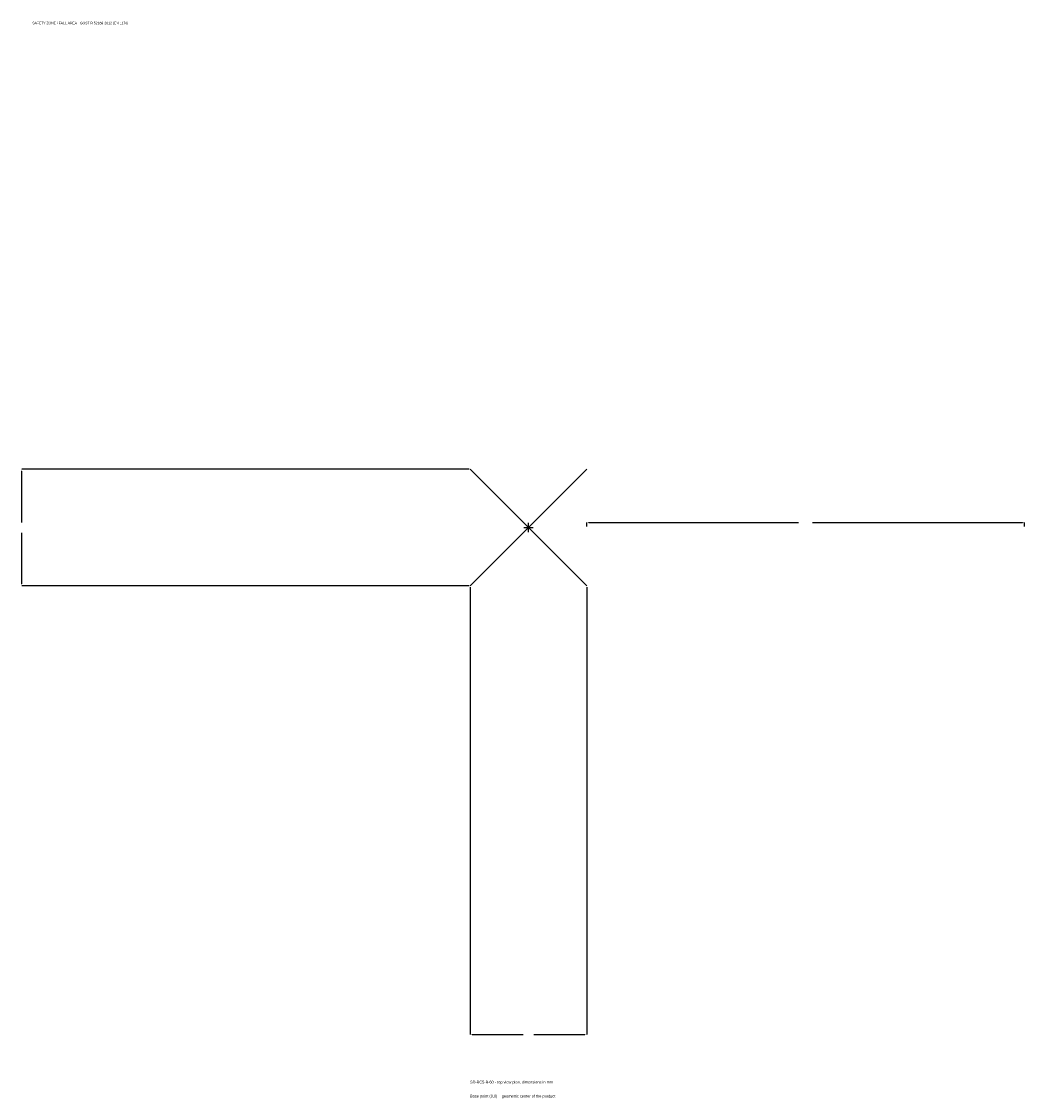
# Model space of a CAD drawing. Extents: x -1737 to 1700, y -1955 to 1733.
import ezdxf

# ---------------------------------------------------------------- set-up
doc = ezdxf.new("R2010")
doc.units = 0
for name, color, linetype in [('GP_MAF_zona_bezopasnosti', 1, 'Continuous'), ('ZSK_DANNYE', 3, 'Continuous'), ('ZSK_KONTUR', 7, 'Continuous'), ('ZSK_RAZMERY', 8, 'Continuous')]:
    doc.layers.add(name, color=color, linetype=linetype)
doc.dimstyles.new('ORION', dxfattribs={"dimtxt": 12, "dimasz": 7.2, "dimexe": 1.25, "dimexo": 3.6, "dimtad": 1, "dimcen": 2.5, "dimazin": 3, "dimtfac": 1, "dimtmove": 0, "dimatfit": 3})

# ---------------------------------------------------------------- blocks, each defined once
blk = doc.blocks.new('_CLOSEDFILLED')
at = {"color": 0, "linetype": 'BYBLOCK'}
blk.add_solid([(-1, 0.16), (0, 0), (-1, -0.16)], dxfattribs=at)
blk = doc.blocks.new('*D1')
for p, q in [((-200, -203.6), (-200, -1736)), ((200, -203.6), (200, -1736)), ((-192.8, -1736), (-18, -1736)), ((18, -1736), (192.8, -1736))]:
    blk.add_line(p, q)
at = {"layer": 'Defpoints'}
for p in [(-200, -200), (200, -200), (-200, -1736)]:
    blk.add_point(p, dxfattribs=at)
at = {"layer": 'ZSK_RAZMERY', "xscale": 7.199999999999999, "yscale": 7.199999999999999, "rotation": 180}
blk.add_blockref('_CLOSEDFILLED', (-200, -1736), dxfattribs=at)
at = {"layer": 'ZSK_RAZMERY', "xscale": 7.199999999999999, "yscale": 7.199999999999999}
blk.add_blockref('_CLOSEDFILLED', (200, -1736), dxfattribs=at)
blk = doc.blocks.new('*D2')
for p, q in [((-203.6, 200), (-1736, 200)), ((-1736, 18), (-1736, 192.8)), ((-1736, -192.8), (-1736, -18)), ((-203.6, -200), (-1736, -200))]:
    blk.add_line(p, q)
at = {"layer": 'Defpoints'}
for p in [(-200, 200), (-1736, -200), (-200, -200)]:
    blk.add_point(p, dxfattribs=at)
at = {"layer": 'ZSK_RAZMERY', "xscale": 7.199999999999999, "yscale": 7.199999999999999}
for p, rotation in [((-1736, 200), 90), ((-1736, -200), 270)]:
    blk.add_blockref('_CLOSEDFILLED', p, dxfattribs=dict(at, rotation=rotation))
blk = doc.blocks.new('*D3')
for p, q in [((200, 3.6), (200, 18)), ((207.2, 18), (926, 18)), ((974, 18), (1692.8, 18)), ((1700, 3.6), (1700, 18))]:
    blk.add_line(p, q)
at = {"layer": 'Defpoints'}
for p in [(200, 18), (200, 0), (1700, 0)]:
    blk.add_point(p, dxfattribs=at)
at = {"layer": 'ZSK_RAZMERY', "xscale": 7.199999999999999, "yscale": 7.199999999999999, "rotation": 180}
blk.add_blockref('_CLOSEDFILLED', (200, 18), dxfattribs=at)
at = {"layer": 'ZSK_RAZMERY', "xscale": 7.199999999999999, "yscale": 7.199999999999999}
blk.add_blockref('_CLOSEDFILLED', (1700, 18), dxfattribs=at)
blk = doc.blocks.new('B1')
at = {"layer": 'ZSK_KONTUR'}
for p, q in [((-200, -200), (200, 200)), ((-200, 200), (200, -200))]:
    blk.add_line(p, q, dxfattribs=at)
at = {"layer": 'ZSK_RAZMERY'}
for p, q in [((-16, 0), (16, 0)), ((0, -16), (0, 16))]:
    blk.add_line(p, q, dxfattribs=at)
at = {"layer": 'GP_MAF_zona_bezopasnosti', "color": 1}
blk.add_text('SAFETY ZONE / FALL AREA - GOST R 52169-2012 (EN 1176)', height=8.4, dxfattribs=at).set_placement((-1700, 1724))
at = {"layer": 'ZSK_RAZMERY'}
dim = blk.add_linear_dim(base=(-1736, -200), p1=(-200, -200), p2=(-200, 200), angle=90, dimstyle='ORION', dxfattribs=at)
dim.commit()
dim.dimension.update_dxf_attribs({"geometry": '*D2', "text_midpoint": (-1736, 0)})
for base, p1, p2, picture, middle in [((200, 18), (200, 0), (1700, 0), '*D3', (950, 18)), ((-200, -1736), (-200, -200), (200, -200), '*D1', (0, -1736))]:
    dim = blk.add_linear_dim(base=base, p1=p1, p2=p2, dimstyle='ORION', dxfattribs=at)
    dim.commit()
    dim.dimension.update_dxf_attribs({"geometry": picture, "text_midpoint": middle})

msp = doc.modelspace()

# ---------------------------------------------------------------- block references
msp.add_blockref('B1', (0, 0))

# ---------------------------------------------------------------- texts
at = {"layer": 'ZSK_DANNYE', "color": 3}
msp.add_text('SD-BC5-B-60 - top view plan, dimensions in mm', height=9.6, dxfattribs=at).set_placement((-200, -1904))
at = {"layer": 'ZSK_DANNYE', "color": 7}
msp.add_text('Base point (0,0) = geometric center of the product', height=9.6, dxfattribs=at).set_placement((-200, -1952))

doc.saveas('drawing.dxf')
